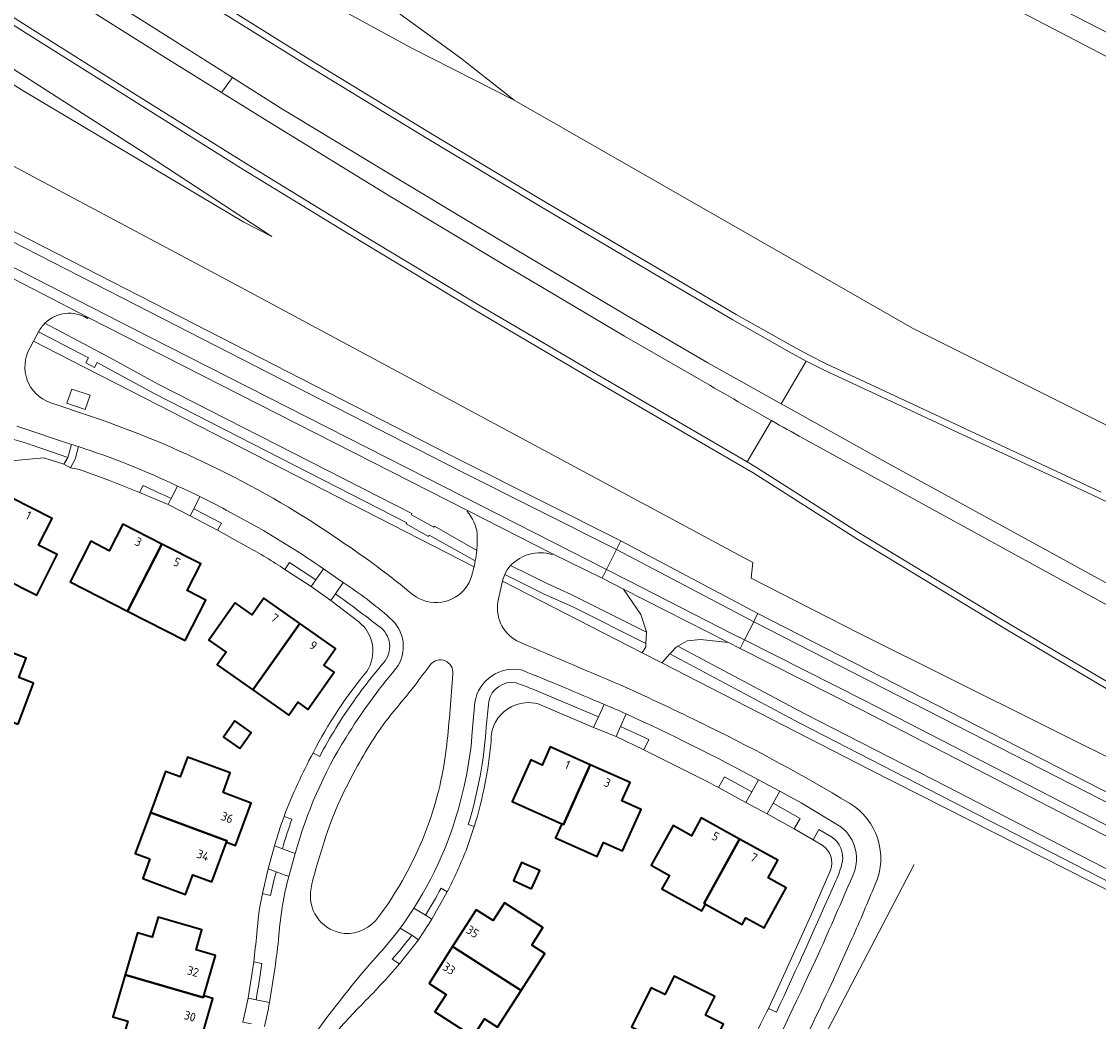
# Model space of a CAD drawing. Extents: x 152761 to 155748, y 459947 to 462743.
# Tile 10 of 256: x 153358 to 153525, y 460739 to 460894. Entities that reach past the tile are written whole.
import ezdxf
from ezdxf.enums import TextEntityAlignment as Align

# ---------------------------------------------------------------- set-up
doc = ezdxf.new("R2010")
doc.units = 0
doc.header["$LTSCALE"] = 0.75
for name, color, linetype, lineweight in [('B-RO-GR-BEPLANTING_CULTUUR_BOSPLANTSOEN-GV', 251, 'CONTINUOUS', 18), ('B-RO-GR-BOS_LOOF-GV', 251, 'CONTINUOUS', 13), ('B-RO-GR-GROENVOORZIENING-GV', 251, 'CONTINUOUS', 18), ('B-RO-IE-TERREINAFSCHEIDING_KUNSTMATIG_MUUR-G', 251, 'IE-TERREINAFSCHEIDING-KUNSTMATIG-DICHT', 18), ('B-RO-OG-BEBOUWING-GV', 6, 'CONTINUOUS', 35), ('B-RO-OG-BEBOUWING-T18', 1, 'CONTINUOUS', 18), ('B-RO-OG-BEBOUWING_LAGE TRAFO-GV', 251, 'CONTINUOUS', 18), ('B-RO-OG-TERREIN_CULTUURSCHEIDING-GV', 251, 'CONTINUOUS', 18), ('B-RO-VH-VERHARDING_ASFALT-GV', 251, 'CONTINUOUS', 18), ('B-RO-VH-VERHARDING_BETONSTRAATSTEEN-GV', 251, 'CONTINUOUS', 18), ('B-RO-VH-VERHARDING_FUNDERING_ZAND-GV', 251, 'CONTINUOUS', 18), ('B-RO-VH-VERHARDING_GRASBETONSTEEN-GV', 251, 'CONTINUOUS', 18), ('B-RO-VH-VERHARDING_STRAATBAKSTEEN-GV', 251, 'CONTINUOUS', 18)]:
    doc.layers.add(name, color=color, linetype=linetype, lineweight=lineweight)
doc.styles.add('NLCS-ISO-M200-T18', font='NLCS-ISO.ttf', dxfattribs={"height": 0.36})
doc.linetypes.add('IE-TERREINAFSCHEIDING-KUNSTMATIG-DICHT', pattern='A,8,-1,[82,NLCS.SHX,S=0.75,R=90,X=0,Y=0],-1', length=10)

msp = doc.modelspace()

# ---------------------------------------------------------------- linework, layer by layer
at = {"layer": 'B-RO-GR-BEPLANTING_CULTUUR_BOSPLANTSOEN-GV', "flags": 128}
msp.add_lwpolyline([(153660.948, 460710.786), (153624.669, 460729.793), (153623.666, 460730.313), (153559.477, 460763.595), (153487.55, 460799.45), (153470.893, 460807.936), (153471.148, 460810.385), (153390.463, 460853.733), (153326.544, 460887.754), (153321.269, 460879.764), (153337.504, 460871.464), (153376.27, 460851.645), (153426.135, 460826.084), (153450.711, 460813.749), (153471.917, 460802.496), (153597.198, 460738.334), (153632.872, 460720.105), (153658.901, 460706.807)], close=True, dxfattribs=at)
at = {"layer": 'B-RO-GR-BOS_LOOF-GV', "flags": 128}
for points in [[(153413.62, 460949.434), (153414.116, 460949.085), (153457.047, 460928.224), (153499.26, 460906.249), (153579.696, 460864.833)], [(153393.408, 460912.152), (153425.92, 460888.476), (153434.153, 460881.978), (153495.843, 460846.672), (153576, 460806.636)], [(153540.465, 460881.177), (153498.095, 460903.324)]]:
    msp.add_lwpolyline(points, dxfattribs=at)
at = {"layer": 'B-RO-GR-GROENVOORZIENING-GV', "flags": 128}
for points in [[(153359.751, 460844.652), (153359.169, 460843.569)], [(153427.963, 460809.731), (153374.857, 460836.932), (153367.469, 460840.707), (153359.751, 460844.652)], [(153362.267, 460835.153), (153368.896, 460832.958)]]:
    msp.add_lwpolyline(points, dxfattribs=at)
at = {"layer": 'B-RO-GR-GROENVOORZIENING-GV'}
for points in [[(153359.169, 460843.569, 0.4593975), (153362.267, 460835.153)], [(153368.896, 460832.958, -0.0325571), (153388.332, 460824.833)], [(153388.332, 460824.833, -0.0375608), (153407.3, 460813.725)], [(153407.3, 460813.725, -0.0264055), (153418.551, 460805.36)], [(153427.682, 460808.635, 0.0154322), (153427.963, 460809.731)], [(153426.752, 460806.56, 0.1041306), (153427.682, 460808.635)], [(153418.551, 460805.36, 0.4189773), (153426.752, 460806.56)]]:
    msp.add_lwpolyline(points, format="xyb", dxfattribs=at)
at = {"layer": 'B-RO-GR-GROENVOORZIENING-GV', "flags": 128}
msp.add_lwpolyline([(153365.677, 460837.252), (153368.509, 460836.285), (153367.759, 460834.09), (153364.927, 460835.057)], close=True, dxfattribs=at)
at = {"layer": 'B-RO-IE-TERREINAFSCHEIDING_KUNSTMATIG_MUUR-G', "flags": 128}
msp.add_lwpolyline([(153459.492, 460693.199), (153466.521, 460706.97), (153496.109, 460763.639)], dxfattribs=at)
at = {"layer": 'B-RO-OG-BEBOUWING-GV', "flags": 128}
for points in [[(153354.228, 460816.24), (153352.533, 460817.095), (153349.355, 460810.79), (153360.241, 460805.302), (153363.418, 460811.606), (153360.515, 460813.07), (153362.607, 460817.22), (153356.319, 460820.39)], [(153379.625, 460813.247), (153373.589, 460816.336), (153371.477, 460812.208), (153368.609, 460813.676), (153365.405, 460807.417), (153374.308, 460802.859)], [(153383.23, 460798.293), (153386.437, 460804.559), (153383.552, 460806.036), (153385.661, 460810.158), (153379.625, 460813.247), (153374.308, 460802.859)], [(153400.97, 460800.953), (153395.423, 460804.851), (153393.625, 460802.293), (153390.977, 460804.154), (153386.904, 460798.359), (153389.555, 460796.496), (153388.188, 460794.551), (153393.731, 460790.654)], [(153404.716, 460794.493), (153406.516, 460797.054), (153400.97, 460800.953), (153393.731, 460790.654), (153399.274, 460786.758), (153400.661, 460788.732), (153402.228, 460787.632), (153406.279, 460793.395)], [(153357.356, 460785.367), (153359.725, 460791.711), (153357.477, 460792.55), (153358.609, 460795.58), (153352.003, 460798.047), (153350.873, 460795.022), (153346.55, 460796.636), (153344.08, 460790.021), (153345.495, 460789.492), (153345.596, 460789.76)], [(153391.67, 460781.555), (153393.444, 460784.073), (153390.926, 460785.847), (153389.152, 460783.33)], [(153441.573, 460769.931), (153441.811, 460769.824), (153445.952, 460779.068), (153439.767, 460781.839), (153438.504, 460779.02), (153436.755, 460779.804), (153433.877, 460773.379)], [(153377.853, 460771.661), (153389.684, 460767.285), (153389.602, 460767.064), (153391, 460766.547), (153393.436, 460773.135), (153389.091, 460774.742), (153390.217, 460777.786), (153383.601, 460780.233), (153382.47, 460777.175), (153380.203, 460778.014)], [(153445.952, 460779.068), (153441.811, 460769.824), (153441.573, 460769.931), (153440.586, 460767.73), (153447.017, 460764.848), (153448, 460767.041), (153450.954, 460765.718), (153453.825, 460772.126), (153450.863, 460773.454), (153452.136, 460776.298)], [(153377.77, 460764.469), (153376.649, 460761.438), (153383.288, 460758.982), (153384.412, 460762.022), (153387.337, 460760.94), (153389.602, 460767.064), (153389.684, 460767.285), (153377.853, 460771.661), (153375.503, 460765.307)], [(153463.825, 460757.464), (153463.575, 460757.602), (153469.056, 460767.542), (153463.12, 460770.815), (153461.611, 460768.078), (153458.778, 460769.64), (153455.388, 460763.491), (153458.216, 460761.932), (153457.056, 460759.828), (153463.246, 460756.415)], [(153463.825, 460757.464), (153469.491, 460754.339), (153470.06, 460755.371), (153472.898, 460753.806), (153476.305, 460759.985), (153473.486, 460761.539), (153474.992, 460764.269), (153469.056, 460767.542), (153463.575, 460757.602)], [(153436.865, 460759.852), (153438.134, 460762.664), (153435.327, 460763.931), (153434.058, 460761.119)], [(153435.258, 460744.106), (153438.921, 460749.828), (153436.895, 460751.125), (153438.639, 460753.849), (153432.682, 460757.662), (153430.932, 460754.928), (153428.303, 460756.611), (153424.646, 460750.901)], [(153386.1, 460743.267), (153387.919, 460749.517), (153384.915, 460750.391), (153385.819, 460753.496), (153379.023, 460755.474), (153378.118, 460752.362), (153375.822, 460753.03), (153373.926, 460746.516), (153386.022, 460742.996)], [(153424.646, 460750.901), (153420.99, 460745.191), (153423.635, 460743.498), (153421.889, 460740.772), (153427.841, 460736.961), (153429.588, 460739.688), (153431.603, 460738.397), (153435.258, 460744.106)], [(153373.431, 460736.223), (153380.213, 460734.25), (153381.118, 460737.358), (153385.559, 460736.066), (153387.534, 460742.85), (153386.1, 460743.267), (153386.022, 460742.996), (153373.926, 460746.516), (153372.031, 460740.002), (153374.336, 460739.331)], [(153463.538, 460732.827), (153466.581, 460738.881), (153463.783, 460740.286), (153465.24, 460743.185), (153458.96, 460746.342), (153457.509, 460743.454), (153455.369, 460744.53), (153452.321, 460738.465)]]:
    msp.add_lwpolyline(points, close=True, dxfattribs=at)
at = {"layer": 'B-RO-OG-BEBOUWING_LAGE TRAFO-GV', "flags": 128}
msp.add_lwpolyline([(153365.677, 460837.252), (153364.927, 460835.057), (153367.759, 460834.09), (153368.509, 460836.285)], close=True, dxfattribs=at)
at = {"layer": 'B-RO-OG-TERREIN_CULTUURSCHEIDING-GV', "flags": 128}
for points in [[(153382.095, 460909.791), (153418.305, 460890.028), (153434.153, 460881.978), (153425.92, 460888.476), (153393.408, 460912.152)], [(153576, 460806.636), (153495.843, 460846.672), (153434.153, 460881.978), (153418.305, 460890.028), (153382.095, 460909.791)], [(153533.82, 460786.198), (153510.582, 460799.888), (153487.227, 460814.027), (153471.17, 460824.268), (153466.642, 460826.914), (153446.51, 460838.619), (153428.526, 460849.215), (153410.489, 460860.085), (153392.191, 460871.276), (153374.87, 460882.138), (153357.641, 460892.979), (153340.117, 460904.295)], [(153340.117, 460904.295), (153357.641, 460892.979), (153374.87, 460882.138), (153392.191, 460871.276), (153410.489, 460860.085), (153428.526, 460849.215), (153446.51, 460838.619), (153466.642, 460826.914), (153471.17, 460824.268), (153487.227, 460814.027), (153510.582, 460799.888), (153533.82, 460786.198)], [(153362.087, 460900.001), (153379.305, 460889.131), (153388.879, 460883.172), (153389.171, 460883.579), (153390.25, 460885.087), (153390.541, 460885.494), (153380.76, 460891.68), (153363.74, 460902.47)], [(153336.318, 460899.857), (153377.359, 460873.51), (153396.661, 460860.891), (153392.318, 460863.118), (153358.237, 460883.368), (153333.257, 460899.034), (153330.089, 460893.093), (153326.544, 460887.754), (153390.463, 460853.733), (153471.148, 460810.385), (153470.893, 460807.936), (153487.55, 460799.45), (153559.477, 460763.595)], [(153333.257, 460899.034), (153358.237, 460883.368), (153392.318, 460863.118), (153396.661, 460860.891), (153377.359, 460873.51), (153336.318, 460899.857)], [(153534.32, 460787.064), (153521.072, 460794.869), (153511.095, 460800.747), (153487.755, 460814.876), (153471.691, 460825.122), (153470.265, 460825.955), (153467.146, 460827.778), (153447.015, 460839.482), (153435.092, 460846.507), (153429.038, 460850.074), (153411.008, 460860.94), (153392.718, 460872.126), (153375.402, 460882.985), (153358.179, 460893.822), (153349.857, 460899.196)], [(153384.882, 460898.157), (153402.304, 460887.256), (153420.71, 460876.048), (153431.393, 460869.631), (153438.263, 460865.504), (153455.975, 460855.05), (153468.029, 460847.945), (153476.778, 460843.035), (153479.4, 460841.587), (153482.075, 460840.241), (153495.713, 460833.873), (153502.87, 460830.535), (153519.689, 460822.701), (153524.655, 460820.388)], [(153525.07, 460821.298), (153503.292, 460831.441), (153496.136, 460834.779), (153482.511, 460841.141), (153479.867, 460842.472), (153477.264, 460843.909), (153468.528, 460848.812), (153456.483, 460855.911), (153438.775, 460866.363), (153421.228, 460876.904), (153402.829, 460888.107), (153385.415, 460899.003)], [(153385.415, 460899.003), (153402.829, 460888.107), (153421.228, 460876.904), (153438.775, 460866.363), (153456.483, 460855.911), (153468.528, 460848.812), (153477.264, 460843.909), (153479.867, 460842.472), (153482.511, 460841.141), (153496.136, 460834.779), (153503.292, 460831.441), (153525.07, 460821.298)], [(153390.541, 460885.494), (153390.25, 460885.087), (153389.171, 460883.579), (153388.879, 460883.172), (153396.58, 460878.379), (153414.897, 460867.097), (153432.767, 460856.375), (153438.797, 460852.797), (153451.24, 460845.414), (153462.294, 460839.112)], [(153567.756, 460784.271), (153514.911, 460813.21), (153491.71, 460825.915), (153477.935, 460833.629), (153475.532, 460834.968), (153464.143, 460841.311), (153451.761, 460848.544), (153434.334, 460858.897), (153427.432, 460863.049), (153416.695, 460869.507), (153398.056, 460880.742), (153390.541, 460885.494)], [(153426.872, 460818.276), (153426.962, 460818.455), (153368.197, 460848.351), (153368.115, 460848.191)], [(153428.147, 460810.637), (153421.031, 460814.605), (153420.931, 460814.438), (153417.473, 460816.381), (153417.564, 460816.546), (153378.418, 460836.537), (153369.605, 460841.347), (153369.212, 460840.604), (153367.84, 460841.33), (153368.233, 460842.073), (153360.527, 460846.097), (153359.751, 460844.652), (153367.469, 460840.707), (153374.857, 460836.932), (153427.963, 460809.731)], [(153361.517, 460847.436), (153370.961, 460842.432), (153379.175, 460837.97), (153418.352, 460817.962), (153418.257, 460817.776), (153421.715, 460815.833), (153421.813, 460816.006), (153428.37, 460812.266)], [(153478.897, 460829.628), (153526.091, 460803.742), (153566.564, 460781.542), (153582.409, 460773.109), (153606.239, 460760.517), (153614.17, 460756.344), (153620.43, 460753.05), (153644.946, 460740.204), (153662.743, 460731.024), (153685.063, 460719.743), (153687.653, 460718.434), (153702.852, 460710.805), (153703.201, 460710.63), (153723.441, 460700.479), (153741.256, 460691.552), (153766.327, 460679.146), (153792.987, 460666.249), (153802.345, 460661.722), (153824.805, 460650.981)], [(153364.448, 460825.603), (153365.046, 460826.673), (153359.535, 460828.554)], [(153356.272, 460826.138), (153361.351, 460826.599), (153364.448, 460825.603)], [(153376.735, 460822.299), (153376.171, 460821.208)], [(153376.171, 460821.208), (153380.592, 460819.349), (153381.066, 460820.287)], [(153451.124, 460806.253), (153447.801, 460807.949), (153440.111, 460811.745), (153440.048, 460811.625)], [(153433.61, 460809.904), (153439.395, 460807.057), (153442.994, 460805.444), (153454.664, 460799.612), (153454.666, 460799.652), (153453.851, 460802.168), (153453.801, 460802.323), (153451.124, 460806.253)], [(153454.568, 460797.848), (153443.254, 460803.507), (153438.84, 460805.503), (153432.713, 460808.535)], [(153432.344, 460807.488), (153451.986, 460797.42), (153454.005, 460796.385), (153454.538, 460797.31), (153454.568, 460797.848)], [(153406.498, 460805.536), (153405.782, 460804.507), (153410.144, 460801.171)], [(153469.182, 460797.048), (153467.357, 460797.97), (153463.011, 460798.479), (153461.507, 460798.305), (153460.955, 460798.241), (153459.537, 460797.403), (153479.177, 460786.933), (153501.06, 460775.726), (153531.883, 460759.869)], [(153530.453, 460758.781), (153500.312, 460774.255), (153478.425, 460785.498), (153458.301, 460796.226), (153457.928, 460795.825), (153457.127, 460794.966), (153457.028, 460794.836), (153489.212, 460778.34), (153500.735, 460772.498), (153554.059, 460745.465), (153566.926, 460738.911)], [(153539.794, 460755.486), (153541.278, 460755.029), (153563.461, 460743.67), (153563.734, 460744.197), (153568.523, 460741.758), (153569.435, 460743.437), (153568.073, 460746.282), (153544.802, 460758.259), (153487.855, 460787.619), (153469.182, 460797.048)], [(153447.231, 460786.491), (153437.327, 460790.664)], [(153437.893, 460788.497), (153446.475, 460784.843), (153447.231, 460786.491)], [(153403.032, 460780.913), (153404.069, 460780.358)], [(153399.754, 460770.618), (153398.536, 460771.069)], [(153427.073, 460769.831), (153428.001, 460769.506)], [(153483.329, 460767.897), (153481.329, 460769.034), (153480.474, 460767.439)], [(153397.05, 460766.522), (153398.286, 460766.061)], [(153480.474, 460767.439), (153481.879, 460766.614)], [(153397.305, 460762.489), (153396.079, 460762.945), (153395.193, 460759.102), (153396.458, 460758.812)], [(153483.148, 460762.725), (153480.165, 460755.842), (153475.897, 460746.351), (153473.55, 460741.334), (153474.789, 460740.747)], [(153402.86, 460760.592), (153402.64, 460759.338)], [(153421.404, 460755.137), (153423.815, 460759.358), (153422.878, 460759.966)], [(153420.418, 460755.748), (153421.404, 460755.137)], [(153416.418, 460748.23), (153419.364, 460751.97), (153418.31, 460752.645)], [(153395.12, 460748.303), (153393.841, 460748.522), (153392.982, 460742.908), (153394.211, 460742.663)], [(153415.306, 460748.939), (153416.418, 460748.23)]]:
    msp.add_lwpolyline(points, dxfattribs=at)
at = {"layer": 'B-RO-OG-TERREIN_CULTUURSCHEIDING-GV'}
for points in [[(153368.115, 460848.191, 0.3453943), (153361.517, 460847.436)], [(153462.294, 460839.112, 0.00434), (153474.01, 460832.364)], [(153474.01, 460832.364, 0.0016825), (153478.897, 460829.628)], [(153359.535, 460828.554, 0.0203273), (153356.685, 460829.45)], [(153381.066, 460820.287, 0.0023402), (153376.735, 460822.299)], [(153524.655, 460820.388, -0.0240549), (153530.382, 460817.5)], [(153428.45, 460814.844, 0.1563489), (153426.872, 460818.276)], [(153428.37, 460812.266, 0.0318011), (153428.45, 460814.844)], [(153440.048, 460811.625, 0.2831887), (153433.61, 460809.904)], [(153427.963, 460809.731, 0.0110309), (153428.147, 460810.637)], [(153432.713, 460808.535, 0.0484189), (153432.344, 460807.488)], [(153413.292, 460800.461, 0.0071698), (153406.498, 460805.536)], [(153410.144, 460801.171, -0.3827508), (153411.365, 460793.513)], [(153413.941, 460794.863, 0.4528425), (153413.292, 460800.461)], [(153409.323, 460788.917, -0.0209924), (153413.941, 460794.863)], [(153421.243, 460794.604, 0.0082011), (153418.833, 460791.412)], [(153424.677, 460793.143, 0.7381517), (153421.243, 460794.604)], [(153411.365, 460793.513, 0.0562371), (153403.032, 460780.913)], [(153423.751, 460782.161, 0.007279), (153424.677, 460793.143)], [(153418.833, 460791.412, -0.0095437), (153415.023, 460786.747)], [(153434.501, 460791.743, 0.409595), (153430.231, 460788.862)], [(153437.327, 460790.664, 0.0109889), (153434.501, 460791.743)], [(153404.069, 460780.358, -0.0323288), (153409.323, 460788.917)], [(153430.231, 460788.862, -0.0022952), (153429.86, 460784.894)], [(153431.275, 460785.639, -0.2513642), (153435.851, 460788.669)], [(153435.851, 460788.669, -0.0675962), (153437.893, 460788.497)], [(153415.023, 460786.747, 0.0450043), (153409.626, 460778.324)], [(153429.86, 460784.894, -0.0559771), (153427.073, 460769.831)], [(153430.609, 460782.619, -0.138398), (153431.275, 460785.639)], [(153428.001, 460769.506, 0.0514132), (153430.609, 460782.619)], [(153423.311, 460779.211, 0.0183024), (153423.751, 460782.161)], [(153419.273, 460765.837, 0.0676157), (153423.311, 460779.211)], [(153409.626, 460778.324, 0.0525572), (153404.801, 460767.304)], [(153398.536, 460771.069, 0.0093196), (153397.05, 460766.522)], [(153398.286, 460766.061, -0.0122222), (153399.754, 460770.618)], [(153484.974, 460763.909, 0.3061997), (153483.329, 460767.897)], [(153404.801, 460767.304, 0.0195219), (153402.86, 460760.592)], [(153413.175, 460755.499, 0.0529556), (153419.273, 460765.837)], [(153481.879, 460766.614, -0.3525052), (153483.148, 460762.725)], [(153484.001, 460761.063, 0.0516238), (153484.974, 460763.909)], [(153396.458, 460758.812, -0.0073894), (153397.305, 460762.489)], [(153474.789, 460740.747, 0.0050531), (153484.001, 460761.063)], [(153402.64, 460759.338, 0.4111358), (153407.873, 460752.925)], [(153422.878, 460759.966, -0.0161566), (153420.418, 460755.748)], [(153407.873, 460752.925, 0.2587647), (153413.175, 460755.499)], [(153418.31, 460752.645, -0.0134218), (153415.306, 460748.939)], [(153394.211, 460742.663, 0.0062157), (153395.12, 460748.303)]]:
    msp.add_lwpolyline(points, format="xyb", dxfattribs=at)
at = {"layer": 'B-RO-OG-TERREIN_CULTUURSCHEIDING-GV', "flags": 128}
for points in [[(153388.219, 460815.406), (153388.842, 460816.476), (153384.562, 460818.722), (153383.996, 460817.601)], [(153402.734, 460806.694), (153403.438, 460807.697), (153399.406, 460810.37), (153398.684, 460809.324)], [(153454.256, 460781.352), (153455.006, 460782.993), (153450.656, 460784.991), (153449.945, 460783.414)], [(153465.833, 460775.559), (153470.056, 460773.235), (153470.979, 460774.875), (153466.731, 460777.204)], [(153477.535, 460769.12), (153478.452, 460770.743), (153474.265, 460773.116), (153473.35, 460771.457)]]:
    msp.add_lwpolyline(points, close=True, dxfattribs=at)
at = {"layer": 'B-RO-VH-VERHARDING_ASFALT-GV', "flags": 128}
for points in [[(153462.294, 460839.112), (153451.24, 460845.414), (153438.797, 460852.797), (153432.767, 460856.375), (153414.897, 460867.097), (153396.58, 460878.379), (153388.879, 460883.172), (153379.305, 460889.131), (153362.087, 460900.001), (153353.762, 460905.403), (153348.868, 460908.579), (153346.245, 460910.28), (153344.916, 460911.143), (153326.871, 460922.997), (153309.784, 460934.525), (153291.494, 460946.85), (153273.493, 460959.47), (153270.883, 460961.307)], [(153363.74, 460902.47), (153380.76, 460891.68), (153390.541, 460885.494), (153398.056, 460880.742), (153416.695, 460869.507), (153427.432, 460863.049), (153434.334, 460858.897), (153451.761, 460848.544), (153464.143, 460841.311), (153475.532, 460834.968), (153479.4, 460841.587), (153476.778, 460843.035), (153468.029, 460847.945), (153455.975, 460855.05), (153438.263, 460865.504), (153431.393, 460869.631), (153420.71, 460876.048), (153402.304, 460887.256), (153384.882, 460898.157)], [(153349.857, 460899.196), (153358.179, 460893.822), (153375.402, 460882.985), (153392.718, 460872.126), (153411.008, 460860.94), (153429.038, 460850.074), (153435.092, 460846.507), (153447.015, 460839.482), (153467.146, 460827.778), (153470.265, 460825.955), (153474.01, 460832.364)], [(153524.655, 460820.388), (153519.689, 460822.701), (153502.87, 460830.535), (153495.713, 460833.873), (153482.075, 460840.241), (153479.4, 460841.587), (153475.532, 460834.968), (153477.935, 460833.629), (153491.71, 460825.915), (153514.911, 460813.21), (153567.756, 460784.271), (153589.783, 460772.597), (153602.932, 460765.663), (153612.782, 460760.468), (153632.17, 460750.242), (153652.873, 460739.468), (153675.073, 460728.066), (153691.738, 460719.676), (153699.197, 460715.921), (153719.887, 460705.62), (153723.146, 460712.167)], [(153474.01, 460832.364), (153470.265, 460825.955), (153471.691, 460825.122), (153487.755, 460814.876), (153511.095, 460800.747), (153521.072, 460794.869), (153534.32, 460787.064), (153558.236, 460773.536), (153588.046, 460756.711), (153608.013, 460745.459), (153616.856, 460740.476), (153627.774, 460734.297)], [(153627.774, 460734.297), (153670.246, 460710.403), (153677.732, 460706.224), (153680.201, 460710.59), (153681.703, 460713.096), (153685.063, 460719.743), (153662.743, 460731.024), (153644.946, 460740.204), (153620.43, 460753.05), (153614.17, 460756.344), (153606.239, 460760.517), (153582.409, 460773.109), (153566.564, 460781.542), (153526.091, 460803.742), (153478.897, 460829.628)]]:
    msp.add_lwpolyline(points, dxfattribs=at)
for points in [[(153306.675, 460887.226), (153305.988, 460885.883), (153336.809, 460870.104), (153375.587, 460850.31), (153425.456, 460824.746), (153450.038, 460812.408), (153450.711, 460813.749), (153426.135, 460826.084), (153376.27, 460851.645), (153337.504, 460871.464), (153321.269, 460879.764)], [(153305.988, 460885.883), (153304.404, 460882.791), (153335.24, 460867.035), (153360.017, 460854.378), (153377.664, 460845.356), (153420.692, 460823.472), (153448.473, 460809.29), (153450.038, 460812.408), (153425.456, 460824.746), (153375.587, 460850.31), (153336.809, 460870.104)], [(153447.801, 460807.949), (153448.473, 460809.29), (153420.692, 460823.472), (153377.664, 460845.356), (153360.017, 460854.378), (153335.24, 460867.035), (153304.404, 460882.791), (153303.721, 460881.456), (153353.827, 460855.755), (153368.197, 460848.351), (153426.962, 460818.455), (153440.111, 460811.745)], [(153450.711, 460813.749), (153450.038, 460812.408), (153471.266, 460801.201), (153471.466, 460801.598), (153471.917, 460802.496)], [(153450.038, 460812.408), (153448.473, 460809.29), (153451.806, 460807.589), (153468.033, 460799.309), (153469.855, 460798.389), (153471.266, 460801.201)], [(153467.357, 460797.97), (153469.182, 460797.048), (153469.855, 460798.389), (153468.033, 460799.309), (153451.806, 460807.589), (153448.473, 460809.29), (153447.801, 460807.949), (153451.124, 460806.253)], [(153467.357, 460797.97), (153451.124, 460806.253), (153453.801, 460802.323), (153453.851, 460802.168), (153454.666, 460799.652), (153454.664, 460799.612), (153454.568, 460797.848), (153454.538, 460797.31), (153454.005, 460796.385), (153457.028, 460794.836), (153457.127, 460794.966), (153457.928, 460795.825), (153458.301, 460796.226), (153458.584, 460796.529), (153459.229, 460797.221), (153459.537, 460797.403), (153460.955, 460798.241), (153461.507, 460798.305), (153463.011, 460798.479)], [(153578.07, 460742.842), (153597.338, 460732.936), (153642.862, 460709.764), (153668.577, 460696.61), (153670.046, 460699.48), (153471.266, 460801.201), (153469.855, 460798.389), (153488.537, 460788.955), (153545.489, 460759.593)], [(153471.466, 460801.598), (153471.266, 460801.201), (153670.046, 460699.48), (153670.697, 460700.753), (153664.979, 460703.702), (153658.901, 460706.807), (153632.872, 460720.105), (153597.198, 460738.334), (153471.917, 460802.496)], [(153469.855, 460798.389), (153469.182, 460797.048), (153487.855, 460787.619), (153544.802, 460758.259), (153568.073, 460746.282), (153577.343, 460741.512), (153596.655, 460731.601), (153642.18, 460708.428), (153667.894, 460695.274), (153668.577, 460696.61), (153642.862, 460709.764), (153597.338, 460732.936), (153578.07, 460742.842), (153545.489, 460759.593), (153488.537, 460788.955)]]:
    msp.add_lwpolyline(points, close=True, dxfattribs=at)
at = {"layer": 'B-RO-VH-VERHARDING_ASFALT-GV'}
for points in [[(153474.01, 460832.364, -0.00434), (153462.294, 460839.112)], [(153478.897, 460829.628, -0.0016825), (153474.01, 460832.364)], [(153530.382, 460817.5, 0.0240549), (153524.655, 460820.388)]]:
    msp.add_lwpolyline(points, format="xyb", dxfattribs=at)
at = {"layer": 'B-RO-VH-VERHARDING_BETONSTRAATSTEEN-GV', "flags": 128}
for points in [[(153368.115, 460848.191), (153368.197, 460848.351), (153353.827, 460855.755), (153353.736, 460855.577)], [(153359.169, 460843.569), (153359.751, 460844.652), (153360.527, 460846.097)], [(153360.527, 460846.097), (153368.233, 460842.073), (153367.84, 460841.33), (153369.212, 460840.604), (153369.605, 460841.347), (153378.418, 460836.537), (153417.564, 460816.546), (153417.473, 460816.381), (153420.931, 460814.438), (153421.031, 460814.605), (153428.147, 460810.637)], [(153428.37, 460812.266), (153421.813, 460816.006), (153421.715, 460815.833), (153418.257, 460817.776), (153418.352, 460817.962), (153379.175, 460837.97), (153370.961, 460842.432), (153361.517, 460847.436)], [(153368.896, 460832.958), (153362.267, 460835.153)], [(153357.138, 460831.519), (153365.603, 460828.686)], [(153389.571, 460818.505), (153393.972, 460816.122)], [(153440.048, 460811.625), (153440.111, 460811.745), (153426.962, 460818.455), (153426.872, 460818.276)], [(153404.645, 460809.416), (153407.713, 460807.285)], [(153432.713, 460808.535), (153438.84, 460805.503), (153443.254, 460803.507), (153454.568, 460797.848), (153454.664, 460799.612), (153442.994, 460805.444), (153439.395, 460807.057), (153433.61, 460809.904)], [(153431.665, 460804.275), (153432.296, 460807.277)], [(153531.883, 460759.869), (153501.06, 460775.726), (153479.177, 460786.933), (153459.537, 460797.403), (153459.229, 460797.221), (153458.584, 460796.529), (153458.301, 460796.226), (153478.425, 460785.498), (153500.312, 460774.255), (153530.453, 460758.781)], [(153427.64, 460783.529), (153428.088, 460788.732)], [(153472.033, 460776.747), (153475.29, 460774.973), (153478.597, 460773.168), (153484.741, 460769.46)], [(153400.261, 460765.325), (153399.274, 460761.757)], [(153402.64, 460759.338), (153402.86, 460760.592)]]:
    msp.add_lwpolyline(points, dxfattribs=at)
at = {"layer": 'B-RO-VH-VERHARDING_BETONSTRAATSTEEN-GV'}
for points in [[(153361.517, 460847.436, -0.3453943), (153368.115, 460848.191)], [(153361.517, 460847.436, 0.077708), (153360.527, 460846.097)], [(153360.527, 460846.097, -0.077708), (153361.517, 460847.436)], [(153362.267, 460835.153, -0.4593975), (153359.169, 460843.569)], [(153388.332, 460824.833, 0.0325571), (153368.896, 460832.958)], [(153365.603, 460828.686, -0.002679), (153366.728, 460828.329)], [(153366.728, 460828.329, -0.0340218), (153382.042, 460822.216)], [(153407.3, 460813.725, 0.0375608), (153388.332, 460824.833)], [(153382.042, 460822.216, -0.0101688), (153385.513, 460820.607)], [(153385.513, 460820.607, -0.0119429), (153389.571, 460818.505)], [(153426.872, 460818.276, -0.1563489), (153428.45, 460814.844)], [(153393.972, 460816.122, -0.0212172), (153404.645, 460809.416)], [(153428.45, 460814.844, -0.0318011), (153428.37, 460812.266)], [(153418.551, 460805.36, 0.0264055), (153407.3, 460813.725)], [(153428.147, 460810.637, 0.0202976), (153428.37, 460812.266)], [(153428.37, 460812.266, -0.0202976), (153428.147, 460810.637)], [(153433.61, 460809.904, -0.2831887), (153440.048, 460811.625)], [(153427.963, 460809.731, -0.0154322), (153427.682, 460808.635)], [(153428.147, 460810.637, -0.0110309), (153427.963, 460809.731)], [(153433.61, 460809.904, 0.0723601), (153432.713, 460808.535)], [(153432.713, 460808.535, -0.0723601), (153433.61, 460809.904)], [(153427.682, 460808.635, -0.1041306), (153426.752, 460806.56)], [(153432.344, 460807.488, -0.0484189), (153432.713, 460808.535)], [(153407.713, 460807.285, -0.033873), (153414.877, 460801.84)], [(153426.752, 460806.56, -0.4189773), (153418.551, 460805.36)], [(153432.296, 460807.277, -0.0100374), (153432.344, 460807.488)], [(153435.036, 460798.028, -0.3404319), (153431.665, 460804.275)], [(153414.877, 460801.84, -0.4019825), (153415.871, 460793.944)], [(153451.622, 460790.981, 0.0007941), (153435.036, 460798.028)], [(153418.833, 460791.412, -0.0082011), (153421.243, 460794.604)], [(153421.243, 460794.604, -0.7381517), (153424.677, 460793.143)], [(153415.871, 460793.944, 0.0379771), (153408.135, 460783.302)], [(153424.677, 460793.143, -0.007279), (153423.751, 460782.161)], [(153428.088, 460788.732, -0.4336462), (153435.44, 460793.694)], [(153435.44, 460793.694, -0.0056818), (153448.108, 460788.404)], [(153415.023, 460786.747, 0.0095437), (153418.833, 460791.412)], [(153464.34, 460784.957, 0.0075644), (153451.622, 460790.981)], [(153448.108, 460788.404, -0.0128626), (153451.531, 460786.932)], [(153409.626, 460778.324, -0.0450043), (153415.023, 460786.747)], [(153451.531, 460786.932, -0.0156285), (153472.033, 460776.747)], [(153486.085, 460773.118, 0.0208394), (153464.34, 460784.957)], [(153408.135, 460783.302, 0.071396), (153400.261, 460765.325)], [(153426.432, 460775.743, 0.0346798), (153427.64, 460783.529)], [(153423.751, 460782.161, -0.0183024), (153423.311, 460779.211)], [(153423.311, 460779.211, -0.0676157), (153419.273, 460765.837)], [(153404.801, 460767.304, -0.0525572), (153409.626, 460778.324)], [(153418.635, 460756.853, 0.0880282), (153426.432, 460775.743)], [(153490.081, 460760.529, 0.3796904), (153486.085, 460773.118)], [(153484.741, 460769.46, -0.3637742), (153486.495, 460761.642)], [(153402.86, 460760.592, -0.0195219), (153404.801, 460767.304)], [(153419.273, 460765.837, -0.0529556), (153413.175, 460755.499)], [(153399.274, 460761.757, 0.0451207), (153397.742, 460752.667)], [(153486.495, 460761.642, -0.0048872), (153481.343, 460749.88)], [(153407.873, 460752.925, -0.4111358), (153402.64, 460759.338)], [(153486.524, 460752.207, 0.0066303), (153490.081, 460760.529)], [(153416.545, 460753.775, 0.0193813), (153418.635, 460756.853)], [(153413.175, 460755.499, -0.2587647), (153407.873, 460752.925)], [(153397.742, 460752.667, -0.0198601), (153396.269, 460742.253)], [(153412.783, 460749.272, 0.0303959), (153416.545, 460753.775)], [(153474.411, 460726.92, 0.0128419), (153486.524, 460752.207)], [(153403.204, 460737.232, -0.0231739), (153412.783, 460749.272)], [(153481.343, 460749.88, -0.0109332), (153472.085, 460730.638)], [(153396.269, 460742.253, -0.0247789), (153395.523, 460738.536)]]:
    msp.add_lwpolyline(points, format="xyb", dxfattribs=at)
at = {"layer": 'B-RO-VH-VERHARDING_FUNDERING_ZAND-GV', "flags": 128}
for points in [[(153579.696, 460864.833), (153499.26, 460906.249), (153457.047, 460928.224), (153414.116, 460949.085), (153413.62, 460949.434)], [(153411.531, 460947.327), (153455.302, 460925.346), (153498.095, 460903.324), (153540.465, 460881.177), (153581.074, 460860.188), (153589.617, 460856.176), (153598.806, 460851.379), (153603.158, 460850.861), (153605.193, 460851.216), (153608.288, 460851.756), (153616.108, 460857.96), (153615.392, 460858.852), (153614.166, 460857.984), (153607.224, 460853.07), (153603.962, 460852.567), (153599.596, 460853.561), (153590.399, 460859.116), (153582.579, 460863.48)]]:
    msp.add_lwpolyline(points, dxfattribs=at)
at = {"layer": 'B-RO-VH-VERHARDING_GRASBETONSTEEN-GV', "flags": 128}
for points in [[(153359.535, 460828.554), (153365.046, 460826.673), (153365.603, 460828.686), (153357.138, 460831.519)], [(153366.728, 460828.329), (153366.174, 460826.397), (153365.468, 460825.053), (153366.859, 460824.805), (153371.512, 460823.098), (153376.171, 460821.208), (153376.735, 460822.299)], [(153381.066, 460820.287), (153382.042, 460822.216)], [(153385.513, 460820.607), (153384.562, 460818.722), (153388.842, 460816.476), (153388.219, 460815.406), (153392.761, 460812.881)], [(153393.972, 460816.122), (153389.571, 460818.505)], [(153398.684, 460809.324), (153399.406, 460810.37), (153403.438, 460807.697)], [(153403.438, 460807.697), (153404.645, 460809.416)], [(153407.713, 460807.285), (153406.498, 460805.536)], [(153437.327, 460790.664), (153447.231, 460786.491), (153448.108, 460788.404)], [(153428.088, 460788.732), (153427.64, 460783.529)], [(153451.531, 460786.932), (153450.656, 460784.991)], [(153450.656, 460784.991), (153455.006, 460782.993), (153454.256, 460781.352)], [(153404.069, 460780.358), (153403.032, 460780.913)], [(153465.833, 460775.559), (153466.731, 460777.204), (153470.979, 460774.875), (153472.033, 460776.747)], [(153484.741, 460769.46), (153478.597, 460773.168), (153475.29, 460774.973), (153474.265, 460773.116), (153478.452, 460770.743), (153477.535, 460769.12), (153480.474, 460767.439), (153481.329, 460769.034), (153483.329, 460767.897)], [(153398.536, 460771.069), (153399.754, 460770.618)], [(153426.723, 460765.775), (153428.001, 460769.506), (153427.073, 460769.831)], [(153398.286, 460766.061), (153400.261, 460765.325)], [(153399.274, 460761.757), (153397.305, 460762.489)], [(153422.878, 460759.966), (153423.815, 460759.358)], [(153396.458, 460758.812), (153395.193, 460759.102)], [(153418.635, 460756.853), (153420.418, 460755.748)], [(153418.31, 460752.645), (153416.545, 460753.775)], [(153393.841, 460748.522), (153395.12, 460748.303)], [(153416.418, 460748.23), (153415.306, 460748.939)], [(153394.211, 460742.663), (153396.269, 460742.253)], [(153474.789, 460740.747), (153473.55, 460741.334)]]:
    msp.add_lwpolyline(points, dxfattribs=at)
at = {"layer": 'B-RO-VH-VERHARDING_GRASBETONSTEEN-GV'}
for points in [[(153356.685, 460829.45, -0.0203273), (153359.535, 460828.554)], [(153382.042, 460822.216, 0.0340218), (153366.728, 460828.329)], [(153376.735, 460822.299, -0.0023402), (153381.066, 460820.287)], [(153389.571, 460818.505, 0.0119429), (153385.513, 460820.607)], [(153404.645, 460809.416, 0.0212172), (153393.972, 460816.122)], [(153392.761, 460812.881, -0.019163), (153398.684, 460809.324)], [(153414.877, 460801.84, 0.033873), (153407.713, 460807.285)], [(153406.498, 460805.536, -0.0071698), (153413.292, 460800.461)], [(153415.871, 460793.944, 0.4019825), (153414.877, 460801.84)], [(153413.292, 460800.461, -0.4528425), (153413.941, 460794.863)], [(153413.941, 460794.863, 0.0209924), (153409.323, 460788.917)], [(153408.135, 460783.302, -0.0379771), (153415.871, 460793.944)], [(153435.44, 460793.694, 0.4336462), (153428.088, 460788.732)], [(153448.108, 460788.404, 0.0056818), (153435.44, 460793.694)], [(153430.231, 460788.862, -0.409595), (153434.501, 460791.743)], [(153434.501, 460791.743, -0.0109889), (153437.327, 460790.664)], [(153409.323, 460788.917, 0.0323288), (153404.069, 460780.358)], [(153429.86, 460784.894, 0.0022952), (153430.231, 460788.862)], [(153472.033, 460776.747, 0.0156285), (153451.531, 460786.932)], [(153427.073, 460769.831, 0.0559771), (153429.86, 460784.894)], [(153400.261, 460765.325, -0.071396), (153408.135, 460783.302)], [(153427.64, 460783.529, -0.0346798), (153426.432, 460775.743)], [(153403.032, 460780.913, 0.0319202), (153398.536, 460771.069)], [(153454.256, 460781.352, -0.0019691), (153465.833, 460775.559)], [(153426.432, 460775.743, -0.0880282), (153418.635, 460756.853)], [(153399.754, 460770.618, 0.0122222), (153398.286, 460766.061)], [(153486.495, 460761.642, 0.3637742), (153484.741, 460769.46)], [(153483.329, 460767.897, -0.3061997), (153484.974, 460763.909)], [(153423.815, 460759.358, 0.0193709), (153426.723, 460765.775)], [(153484.974, 460763.909, -0.0516238), (153484.001, 460761.063)], [(153397.305, 460762.489, 0.0073894), (153396.458, 460758.812)], [(153397.742, 460752.667, -0.0451207), (153399.274, 460761.757)], [(153484.001, 460761.063, -0.0050531), (153474.789, 460740.747)], [(153481.343, 460749.88, 0.0048872), (153486.495, 460761.642)], [(153420.418, 460755.748, 0.0161566), (153422.878, 460759.966)], [(153395.193, 460759.102, 0.0392762), (153394.332, 460752.867)], [(153394.332, 460752.867, -0.0020709), (153393.841, 460748.522)], [(153396.269, 460742.253, 0.0198601), (153397.742, 460752.667)], [(153416.545, 460753.775, -0.0303959), (153412.783, 460749.272)], [(153415.306, 460748.939, 0.0134218), (153418.31, 460752.645)], [(153412.783, 460749.272, 0.0231739), (153403.204, 460737.232)], [(153472.085, 460730.638, 0.0109332), (153481.343, 460749.88)], [(153395.12, 460748.303, -0.0062157), (153394.211, 460742.663)], [(153410.461, 460741.795, 0.0169461), (153416.418, 460748.23)], [(153405.152, 460735.985, -0.0139402), (153410.461, 460741.795)], [(153473.55, 460741.334, -0.0020627), (153471.124, 460736.487)]]:
    msp.add_lwpolyline(points, format="xyb", dxfattribs=at)
at = {"layer": 'B-RO-VH-VERHARDING_STRAATBAKSTEEN-GV', "flags": 128}
for points in [[(153365.603, 460828.686), (153365.046, 460826.673), (153364.448, 460825.603), (153365.468, 460825.053), (153366.174, 460826.397), (153366.728, 460828.329)], [(153382.042, 460822.216), (153381.066, 460820.287), (153380.592, 460819.349), (153383.996, 460817.601), (153384.562, 460818.722), (153385.513, 460820.607)], [(153448.108, 460788.404), (153447.231, 460786.491), (153446.475, 460784.843), (153449.945, 460783.414), (153450.656, 460784.991)], [(153450.656, 460784.991), (153451.531, 460786.932)], [(153421.404, 460755.137), (153420.418, 460755.748), (153418.635, 460756.853)], [(153416.545, 460753.775), (153418.31, 460752.645), (153419.364, 460751.97)], [(153396.269, 460742.253), (153394.211, 460742.663), (153392.982, 460742.908), (153392.162, 460739.207), (153393.502, 460738.939)]]:
    msp.add_lwpolyline(points, dxfattribs=at)
at = {"layer": 'B-RO-VH-VERHARDING_STRAATBAKSTEEN-GV'}
for points in [[(153366.728, 460828.329, 0.002679), (153365.603, 460828.686)], [(153385.513, 460820.607, 0.0101688), (153382.042, 460822.216)], [(153451.531, 460786.932, 0.0128626), (153448.108, 460788.404)], [(153418.635, 460756.853, -0.0193813), (153416.545, 460753.775)], [(153419.364, 460751.97, 0.013254), (153421.404, 460755.137)], [(153395.523, 460738.536, 0.0247789), (153396.269, 460742.253)]]:
    msp.add_lwpolyline(points, format="xyb", dxfattribs=at)
at = {"layer": 'B-RO-VH-VERHARDING_STRAATBAKSTEEN-GV', "flags": 128}
for points in [[(153402.734, 460806.694), (153405.782, 460804.507), (153406.498, 460805.536), (153407.713, 460807.285), (153404.645, 460809.416), (153403.438, 460807.697)], [(153470.979, 460774.875), (153470.056, 460773.235), (153473.35, 460771.457), (153474.265, 460773.116), (153475.29, 460774.973), (153472.033, 460776.747)], [(153396.079, 460762.945), (153397.305, 460762.489), (153399.274, 460761.757), (153400.261, 460765.325), (153398.286, 460766.061), (153397.05, 460766.522)]]:
    msp.add_lwpolyline(points, close=True, dxfattribs=at)

# ---------------------------------------------------------------- texts
at = {"layer": 'B-RO-OG-BEBOUWING-T18', "style": 'NLCS-ISO-M200-T18'}
for s, rotation, p in [('1', 333.2, (153358.966, 460817.699)), ('3', 332.9, (153375.979, 460813.583)), ('5', 332.9, (153381.957, 460810.432)), ('7', 324.9, (153397.098, 460801.783)), ('9', 324.9, (153403.066, 460797.539)), ('1', 335.9, (153442.424, 460779.045)), ('3', 335.9, (153448.609, 460776.274)), ('36', 339.7, (153389.729, 460770.885)), ('5', 331.1, (153465.374, 460767.967)), ('34', 339.7, (153385.98, 460765.045)), ('7', 331.1, (153471.31, 460764.694)), ('35', 327.4, (153427.75, 460753.199)), ('32', 343.8, (153384.431, 460747.051)), ('33', 327.4, (153424.093, 460747.489)), ('30', 343.8, (153383.968, 460740.117))]:
    msp.add_text(s, height=1.35, rotation=rotation, dxfattribs=at).set_placement(p, align=Align.MIDDLE)

doc.saveas('drawing.dxf')
